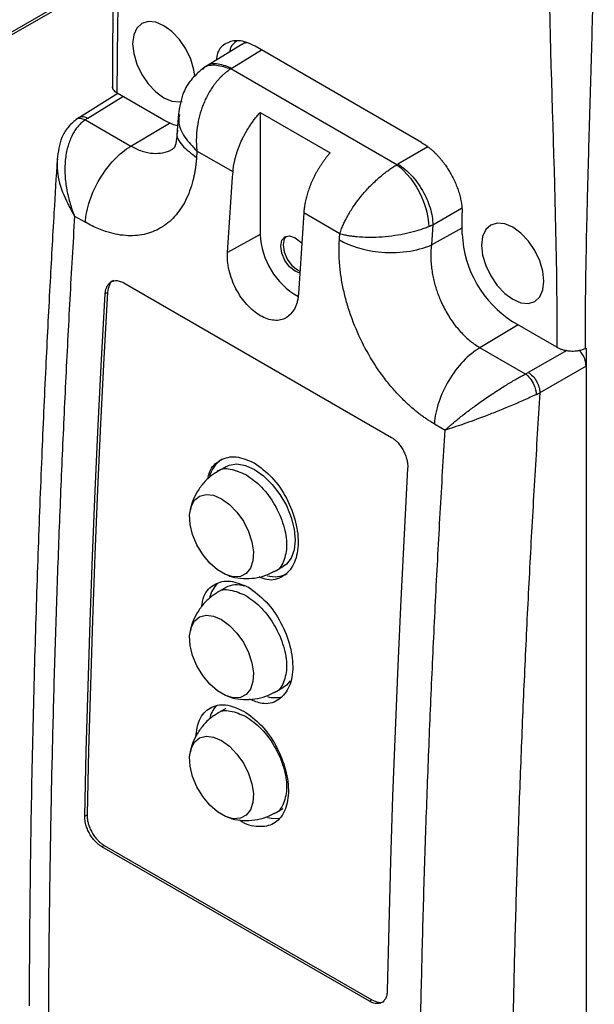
# Model space of a CAD drawing. Header units: millimetres. Extents: x 13 to 546, y 13 to 419.
# Tile 12 of 15: x 445 to 480, y 272 to 332. Entities that reach past the tile are written whole.
import ezdxf

# ---------------------------------------------------------------- set-up
doc = ezdxf.new("R2010")
doc.units = ezdxf.units.MM
doc.header["$LTSCALE"] = 2

msp = doc.modelspace()

# ---------------------------------------------------------------- linework, layer by layer
for p, q in [((440.281, 328.949), (454.887, 337.381)), ((440.281, 328.78), (454.783, 337.152)), ((440.281, 328.78), (454.783, 337.152)), ((458.488, 330.626), (456.341, 329.298)), ((457.882, 329.174), (459.681, 330.287)), ((469.41, 324.67), (459.295, 330.509)), ((456.332, 329.292), (456.085, 329.125)), ((467.92, 323.309), (457.826, 329.137)), ((450.956, 327.633), (448.615, 326.185)), ((449.129, 326.144), (451.256, 327.46)), ((453.746, 326.022), (450.916, 327.656)), ((448.612, 326.183), (448.406, 326.046)), ((448.979, 326.044), (451.751, 324.444)), ((454.633, 326.396), (454.564, 325.401)), ((459.615, 326.491), (463.858, 324.042)), ((459.615, 326.491), (459.615, 319.083)), ((451.751, 324.444), (454.094, 325.844)), ((469.805, 324.395), (467.983, 323.343)), ((457.954, 322.872), (455.761, 324.138)), ((470.104, 319.669), (471.839, 320.671)), ((448.323, 320.195), (448.979, 319.816)), ((464.446, 319.124), (462.253, 320.39)), ((471.883, 319.104), (471.883, 320.393)), ((470.104, 319.669), (470.017, 318.443)), ((470.017, 318.443), (471.883, 319.483)), ((459.615, 319.083), (457.62, 317.971)), ((451.32, 316.131), (467.583, 306.743)), ((450.328, 315.558), (450.186, 315.477)), ((475.288, 313.587), (472.964, 312.198)), ((477.647, 312.225), (474.959, 313.776)), ((475.736, 310.598), (472.964, 312.198)), ((478.237, 312.035), (475.903, 310.688)), ((479.351, 312.143), (479.414, 312.173)), ((479.414, 312.173), (479.414, 311.082)), ((479.414, 311.082), (476.61, 309.463)), ((479.414, 311.082), (479.414, 202.972)), ((470.192, 307.57), (470.849, 307.191)), ((457.512, 304.967), (456.984, 304.663)), ((460.484, 298.6), (461.011, 298.905)), ((457.512, 297.618), (456.984, 297.314)), ((460.484, 291.251), (461.011, 291.556)), ((457.512, 290.269), (456.984, 289.965)), ((460.484, 283.902), (461.011, 284.207)), ((448.945, 283.728), (449.086, 283.809)), ((450.122, 281.958), (449.981, 281.876)), ((466.244, 272.487), (449.981, 281.876)), ((450.122, 281.958), (466.385, 272.569)), ((466.385, 272.569), (466.244, 272.487))]:
    msp.add_line(p, q)
at = {"flags": 128}
for points in [[(455.635, 328.674), (455.577, 329.083), (455.388, 329.721), (455.087, 330.348), (454.694, 330.922), (454.237, 331.404), (453.747, 331.762), (453.256, 331.971), (452.799, 332.016), (452.407, 331.895), (452.106, 331.615), (451.916, 331.197), (451.852, 330.668)], [(451.852, 330.668), (451.916, 330.064), (452.106, 329.427), (452.407, 328.8), (452.799, 328.226), (453.256, 327.743), (453.747, 327.385), (454.237, 327.177), (454.694, 327.132), (454.855, 327.159)], [(454.596, 325.67), (454.346, 325.744), (453.746, 326.022)], [(473.063, 318.423), (473.128, 317.819), (473.317, 317.182), (473.618, 316.555), (474.011, 315.981), (474.468, 315.498), (474.958, 315.14), (475.449, 314.932), (475.906, 314.887), (476.298, 315.008), (476.6, 315.287), (476.789, 315.706), (476.853, 316.235), (476.789, 316.838), (476.6, 317.475), (476.298, 318.103), (475.906, 318.677), (475.449, 319.159), (474.958, 319.517), (474.468, 319.726), (474.011, 319.771), (473.618, 319.65), (473.317, 319.37), (473.128, 318.952), (473.063, 318.423)], [(462.014, 316.729), (461.736, 316.838), (461.398, 317.11), (461.111, 317.497), (460.92, 317.939), (460.852, 318.368), (460.92, 318.72), (461.111, 318.941), (461.398, 318.996), (461.736, 318.879)], [(461.186, 318.975), (461.061, 318.802), (460.994, 318.45), (461.061, 318.021), (461.253, 317.579), (461.54, 317.192), (461.878, 316.919), (462.025, 316.848)], [(461.736, 318.879), (462.075, 318.606), (462.137, 318.537)], [(448.945, 283.728), (449.036, 287.662), (449.145, 291.607), (449.273, 295.561), (449.419, 299.525), (449.583, 303.499), (449.766, 307.482), (449.967, 311.475), (450.186, 315.477)], [(450.328, 315.558), (450.108, 311.557), (449.907, 307.564), (449.725, 303.581), (449.56, 299.607), (449.414, 295.643), (449.287, 291.688), (449.177, 287.744), (449.086, 283.809)], [(457.512, 304.967), (457.718, 305.061), (458.188, 305.131), (458.711, 305.04), (459.261, 304.794), (459.812, 304.404), (460.335, 303.891), (460.805, 303.279), (461.196, 302.601), (461.491, 301.889), (461.674, 301.179), (461.736, 300.507), (461.674, 299.907), (461.491, 299.409), (461.196, 299.037), (461.011, 298.905)], [(468.571, 304.863), (468.351, 300.861), (468.151, 296.869), (467.968, 292.886), (467.804, 288.912), (467.658, 284.948), (467.53, 280.993), (467.421, 277.049), (467.33, 273.114)], [(457.257, 303.024), (457.74, 302.674), (458.194, 302.206), (458.588, 301.647), (458.899, 301.034), (459.106, 300.405), (459.198, 299.799), (459.167, 299.255), (459.016, 298.807), (458.755, 298.482), (458.4, 298.302), (457.973, 298.278), (457.501, 298.41), (457.013, 298.692), (456.541, 299.104), (456.114, 299.622), (455.759, 300.212), (455.497, 300.838), (455.347, 301.461), (455.316, 302.04), (455.407, 302.54), (455.615, 302.93), (455.926, 303.184), (456.32, 303.287), (456.773, 303.233), (457.257, 303.024)], [(457.257, 295.675), (457.74, 295.326), (458.194, 294.857), (458.588, 294.298), (458.899, 293.685), (459.106, 293.056), (459.198, 292.45), (459.167, 291.906), (459.016, 291.458), (458.755, 291.134), (458.4, 290.953), (457.973, 290.929), (457.501, 291.061), (457.013, 291.343), (456.541, 291.755), (456.114, 292.273), (455.759, 292.863), (455.497, 293.489), (455.347, 294.112), (455.316, 294.691), (455.407, 295.191), (455.615, 295.581), (455.926, 295.835), (456.32, 295.938), (456.773, 295.884), (457.257, 295.675)], [(461.424, 291.949), (461.196, 291.688), (461.011, 291.556)], [(457.257, 288.326), (457.74, 287.977), (458.194, 287.508), (458.588, 286.949), (458.899, 286.336), (459.106, 285.707), (459.198, 285.102), (459.167, 284.557), (459.016, 284.109), (458.755, 283.785), (458.4, 283.604), (457.973, 283.58), (457.501, 283.712), (457.013, 283.994), (456.541, 284.406), (456.114, 284.924), (455.759, 285.515), (455.497, 286.141), (455.347, 286.763), (455.316, 287.342), (455.407, 287.842), (455.615, 288.232), (455.926, 288.486), (456.32, 288.589), (456.773, 288.535), (457.257, 288.326)], [(460.046, 283.647), (460.412, 283.59), (460.802, 283.61)]]:
    msp.add_lwpolyline(points, dxfattribs=at)
for centre, radius, start, end in [((464.101, 319.233), 4.489, 181.92122, 240.62884), ((478.562, 319.408), 6.685, 182.60548, 237.39452), ((458.151, 303.996), 1.662, 122.34671, 167.82105), ((460.497, 299.914), 1.633, 253.97009, 297.92841), ((458.298, 296.574), 1.822, 134.2924, 166.56632), ((458.185, 296.356), 1.43, 71.07066, 118.10136), ((460.506, 292.662), 1.728, 254.56664, 284.85273), ((458.348, 289.208), 1.874, 139.28661, 166.38264)]:
    msp.add_arc(centre, radius, start, end)
for points in [[(477.076, 341.011), (477.076, 331.525), (477.647, 321.71), (477.647, 312.225)], [(455.761, 324.138), (455.752, 324.012), (455.744, 323.886), (455.735, 323.761)], [(457.62, 317.971), (457.727, 319.602), (457.838, 321.236), (457.954, 322.872)], [(448.323, 320.195), (448.308, 320.217), (448.294, 320.239), (448.281, 320.262)], [(448.291, 320.271), (448.302, 320.246), (448.312, 320.22), (448.323, 320.195)], [(462.253, 320.39), (462.141, 318.752), (462.034, 317.116), (461.931, 315.482)], [(469.853, 319.557), (469.94, 319.592), (470.024, 319.63), (470.104, 319.669)], [(464.42, 318.747), (464.428, 318.873), (464.437, 318.999), (464.446, 319.124)], [(475.736, 310.598), (475.764, 310.613), (475.821, 310.642), (475.876, 310.672), (475.903, 310.688)], [(476.387, 309.35), (476.464, 309.386), (476.538, 309.424), (476.61, 309.463)]]:
    msp.add_open_spline(points, degree=3)
for points, knots in [([(479.917, 341.018), (479.916, 340.584), (479.915, 339.696), (479.903, 338.326), (479.886, 336.888), (479.861, 335.382), (479.828, 333.787), (479.787, 332.055), (479.722, 329.639), (479.633, 326.579), (479.543, 323.521), (479.479, 321.105), (479.43, 319.036), (479.388, 316.804), (479.357, 314.408), (479.353, 312.878), (479.351, 312.143)], [0, 0, 0, 0, 0.045512, 0.093262, 0.143251, 0.195481, 0.249953, 0.308909, 0.374969, 0.500001, 0.625033, 0.690965, 0.750048, 0.839515, 0.92283, 1, 1, 1, 1]), ([(450.683, 334.785), (450.678, 334.507), (450.658, 333.294), (450.631, 331.029), (450.626, 329.042), (450.623, 327.99)], [0, 0, 0, 0, 0.122721, 0.535627, 1, 1, 1, 1]), ([(450.916, 327.656), (450.922, 328.772), (450.936, 331.136), (450.99, 333.573), (451.033, 334.895), (451.036, 334.989)], [0, 0, 0, 0, 0.453764, 0.961072, 1, 1, 1, 1]), ([(459.295, 330.509), (459.121, 330.597), (458.782, 330.77), (458.162, 330.892), (457.507, 330.745), (457.021, 330.292), (456.954, 329.809), (456.934, 329.664)], [0, 0, 0, 0, 0.158039, 0.308753, 0.587111, 0.876533, 1, 1, 1, 1]), ([(458.17, 330.816), (458.019, 330.708), (457.815, 330.562), (457.766, 330.252), (457.753, 330.171)], [0, 0, 0, 0, 0.737824, 1, 1, 1, 1]), ([(458.493, 330.619), (458.5, 330.627), (458.575, 330.706), (458.685, 330.725), (458.785, 330.742)], [0, 0, 0, 0, 0.0980317, 1, 1, 1, 1]), ([(456.089, 329.128), (455.847, 328.917), (455.385, 328.514), (454.828, 327.575), (454.706, 326.832), (454.632, 326.378)], [0, 0, 0, 0, 0.301044, 0.573719, 1, 1, 1, 1]), ([(457.826, 329.137), (457.783, 329.109), (457.697, 329.053), (457.571, 328.96), (457.446, 328.859), (457.323, 328.749), (457.201, 328.632), (457.083, 328.506), (456.967, 328.373), (456.854, 328.233), (456.645, 327.95), (456.357, 327.475), (456.069, 326.81), (455.863, 326.11), (455.769, 325.571), (455.732, 325.15), (455.72, 324.853), (455.724, 324.507), (455.748, 324.267), (455.761, 324.138)], [0, 0, 0, 0, 0.031263, 0.06272, 0.094377, 0.126236, 0.158303, 0.190581, 0.223075, 0.255787, 0.288722, 0.412457, 0.54457, 0.654684, 0.77739, 0.81936, 0.870453, 0.930667, 1, 1, 1, 1]), ([(456.11, 329.101), (456.139, 329.135), (456.326, 329.359), (456.937, 329.429), (457.53, 329.234), (457.826, 329.137)], [0, 0, 0, 0, 0.08378, 0.541887, 1, 1, 1, 1]), ([(456.345, 329.288), (456.352, 329.297), (456.51, 329.483), (457.054, 329.514), (457.606, 329.287), (457.882, 329.174)], [0, 0, 0, 0, 0.023607, 0.511803, 1, 1, 1, 1]), ([(457.882, 329.174), (457.872, 329.168), (457.853, 329.156), (457.835, 329.143), (457.826, 329.137)], [0, 0, 0, 0, 0.500027, 1, 1, 1, 1]), ([(450.916, 327.656), (450.831, 327.716), (450.664, 327.833), (450.638, 327.973), (450.625, 328.042)], [0, 0, 0, 0, 0.507586, 1, 1, 1, 1]), ([(448.406, 326.046), (448.232, 325.895), (447.883, 325.593), (447.417, 324.79), (447.324, 324.096), (447.263, 323.641)], [0, 0, 0, 0, 0.256751, 0.511502, 1, 1, 1, 1]), ([(448.979, 326.044), (448.942, 326.018), (448.869, 325.966), (448.764, 325.878), (448.663, 325.782), (448.566, 325.678), (448.473, 325.567), (448.384, 325.447), (448.3, 325.32), (448.222, 325.186), (448.148, 325.045), (448.006, 324.733), (447.835, 324.192), (447.729, 323.426), (447.731, 322.612), (447.808, 321.978), (447.91, 321.478), (448, 321.122), (448.123, 320.71), (448.233, 320.424), (448.291, 320.271)], [0, 0, 0, 0, 0.025403, 0.050983, 0.076764, 0.10277, 0.129024, 0.155548, 0.182365, 0.209495, 0.236959, 0.264777, 0.384173, 0.516603, 0.630446, 0.75998, 0.806117, 0.861498, 0.926126, 1, 1, 1, 1]), ([(448.979, 326.044), (448.881, 326.077), (448.685, 326.143), (448.484, 326.122), (448.422, 326.048), (448.413, 326.038)], [0, 0, 0, 0, 0.46082, 0.921659, 1, 1, 1, 1]), ([(448.615, 326.18), (448.618, 326.184), (448.671, 326.247), (448.853, 326.257), (449.037, 326.182), (449.129, 326.144)], [0, 0, 0, 0, 0.029107, 0.514553, 1, 1, 1, 1]), ([(449.129, 326.144), (449.103, 326.128), (449.052, 326.095), (449.003, 326.061), (448.979, 326.044)], [0, 0, 0, 0, 0.500001, 1, 1, 1, 1]), ([(454.7, 326.365), (454.675, 326.228), (454.595, 325.793), (454.958, 324.988), (455.497, 324.417), (455.761, 324.138)], [0, 0, 0, 0, 0.189748, 0.603999, 1, 1, 1, 1]), ([(457.954, 322.872), (457.959, 322.931), (457.968, 323.049), (457.993, 323.232), (458.026, 323.42), (458.067, 323.614), (458.117, 323.812), (458.176, 324.014), (458.245, 324.22), (458.323, 324.429), (458.41, 324.64), (458.507, 324.852), (458.614, 325.065), (458.73, 325.278), (458.855, 325.489), (458.99, 325.699), (459.133, 325.905), (459.286, 326.107), (459.446, 326.304), (459.558, 326.428), (459.615, 326.491)], [0, 0, 0, 0, 0.048974, 0.098723, 0.149245, 0.200542, 0.252613, 0.305458, 0.359077, 0.413471, 0.468639, 0.524581, 0.581298, 0.638789, 0.697055, 0.756095, 0.81591, 0.876499, 0.937862, 1, 1, 1, 1]), ([(454.564, 325.401), (454.549, 325.221), (454.52, 324.869), (454.456, 324.457), (454.41, 324.374), (454.379, 324.32)], [0, 0, 0, 0, 0.266705, 0.519712, 1, 1, 1, 1]), ([(454.6, 325.396), (454.586, 325.361), (454.468, 325.065), (454.804, 324.45), (455.425, 323.99), (455.735, 323.761)], [0, 0, 0, 0, 0.062559, 0.531276, 1, 1, 1, 1]), ([(448.979, 319.816), (449.005, 320.233), (449.095, 320.681), (449.394, 321.582), (449.603, 322.034), (450.11, 322.881), (450.408, 323.275), (451.054, 323.953), (451.402, 324.236), (451.751, 324.444)], [0, 0, 0, 0, 0.25, 0.25, 0.5, 0.5, 0.75, 0.75, 1, 1, 1, 1]), ([(451.751, 324.444), (451.975, 324.332), (452.427, 324.104), (453.084, 323.981), (453.691, 324.025), (454.121, 324.149), (454.328, 324.301), (454.376, 324.336)], [0, 0, 0, 0, 0.23934, 0.482799, 0.705546, 0.931064, 1, 1, 1, 1]), ([(469.41, 324.67), (469.455, 324.644), (469.543, 324.591), (469.673, 324.503), (469.802, 324.409), (469.928, 324.31), (470.051, 324.204), (470.172, 324.094), (470.288, 323.98), (470.401, 323.861), (470.511, 323.74), (470.616, 323.615), (470.718, 323.487), (470.815, 323.358), (470.908, 323.227), (470.996, 323.094), (471.08, 322.961), (471.191, 322.775), (471.323, 322.531), (471.467, 322.227), (471.591, 321.917), (471.696, 321.605), (471.779, 321.293), (471.838, 320.984), (471.876, 320.682), (471.881, 320.49), (471.883, 320.393)], [0, 0, 0, 0, 0.0341991, 0.068007, 0.1014239, 0.1344503, 0.1670865, 0.199333, 0.2311902, 0.2626586, 0.2937385, 0.3244304, 0.3547349, 0.3846525, 0.4141836, 0.4433289, 0.4720888, 0.5004641, 0.5618357, 0.6235014, 0.6854671, 0.7477387, 0.8103222, 0.8732231, 0.9364472, 1, 1, 1, 1]), ([(447.266, 323.659), (447.199, 322.574), (447.042, 319.999), (446.808, 315.778), (446.556, 310.832), (446.312, 305.405), (446.085, 299.542), (445.885, 293.252), (445.721, 286.55), (445.6, 279.479), (445.571, 274.664), (445.556, 272.216)], [0, 0, 0, 0, 0.06232, 0.147958, 0.243176, 0.347973, 0.46235, 0.58401, 0.714913, 0.855057, 1, 1, 1, 1]), ([(447.276, 323.659), (447.269, 323.476), (447.245, 322.829), (447.526, 321.641), (448.03, 320.719), (448.281, 320.262)], [0, 0, 0, 0, 0.164826, 0.585238, 1, 1, 1, 1]), ([(455.735, 323.761), (455.729, 323.679), (455.717, 323.515), (455.69, 323.274), (455.656, 323.038), (455.616, 322.805), (455.57, 322.578), (455.481, 322.207), (455.328, 321.713), (455.076, 321.133), (454.77, 320.612), (454.293, 320.007), (453.58, 319.42), (452.734, 319.093), (451.997, 318.993), (451.42, 318.998), (450.823, 319.082), (450.281, 319.227), (449.801, 319.405), (449.389, 319.589), (449.116, 319.74), (448.979, 319.816)], [0, 0, 0, 0, 0.020843, 0.041675, 0.062518, 0.083394, 0.104326, 0.125334, 0.187967, 0.250567, 0.31306, 0.375792, 0.500799, 0.625534, 0.687796, 0.750428, 0.812863, 0.875242, 0.917068, 0.958592, 1, 1, 1, 1]), ([(463.858, 324.042), (463.815, 323.992), (463.729, 323.893), (463.606, 323.738), (463.487, 323.58), (463.374, 323.418), (463.265, 323.255), (463.162, 323.089), (463.065, 322.922), (462.972, 322.754), (462.886, 322.586), (462.805, 322.418), (462.73, 322.25), (462.66, 322.083), (462.596, 321.917), (462.538, 321.752), (462.485, 321.59), (462.438, 321.43), (462.396, 321.272), (462.359, 321.117), (462.328, 320.965), (462.302, 320.816), (462.281, 320.67), (462.264, 320.528), (462.257, 320.436), (462.253, 320.39)], [0, 0, 0, 0, 0.048696, 0.096918, 0.144665, 0.191938, 0.238737, 0.285061, 0.330911, 0.376286, 0.421187, 0.465614, 0.509566, 0.553044, 0.596048, 0.638577, 0.680632, 0.722213, 0.763319, 0.803952, 0.84411, 0.883794, 0.923003, 0.961739, 1, 1, 1, 1]), ([(464.446, 319.124), (464.463, 319.176), (464.496, 319.277), (464.553, 319.426), (464.611, 319.568), (464.669, 319.701), (464.728, 319.825), (464.784, 319.939), (464.838, 320.043), (464.978, 320.302), (465.224, 320.706), (465.641, 321.284), (466.114, 321.842), (466.558, 322.285), (466.908, 322.595), (467.165, 322.804), (467.421, 322.994), (467.673, 323.164), (467.838, 323.261), (467.92, 323.309)], [0, 0, 0, 0, 0.035812, 0.069345, 0.100597, 0.12957, 0.156262, 0.180675, 0.202808, 0.22266, 0.345349, 0.455485, 0.58758, 0.711337, 0.770441, 0.828836, 0.886545, 0.943591, 1, 1, 1, 1]), ([(467.92, 323.309), (467.931, 323.315), (467.952, 323.326), (467.973, 323.337), (467.983, 323.343)], [0, 0, 0, 0, 0.499956, 1, 1, 1, 1]), ([(467.92, 323.309), (468.484, 322.909), (469.47, 321.613), (469.841, 320.101), (469.853, 319.557)], [0, 0, 0, 0, 0.571429, 1, 1, 1, 1]), ([(467.983, 323.343), (468.256, 323.18), (468.529, 322.954), (469.037, 322.409), (469.271, 322.091), (469.664, 321.411), (469.822, 321.049), (470.04, 320.337), (470.099, 319.987), (470.104, 319.669)], [0, 0, 0, 0, 0.25, 0.25, 0.5, 0.5, 0.75, 0.75, 1, 1, 1, 1]), ([(448.323, 320.195), (448.273, 319.352), (448.173, 317.666), (448.033, 315.141), (447.9, 312.619), (447.773, 310.102), (447.654, 307.588), (447.542, 305.079), (447.437, 302.573), (447.339, 300.071), (447.249, 297.574), (447.165, 295.08), (447.089, 292.59), (447.02, 290.105), (446.958, 287.623), (446.903, 285.146), (446.855, 282.673), (446.814, 280.204), (446.781, 277.739), (446.755, 275.279), (446.735, 272.822), (446.728, 271.188), (446.724, 270.371)], [0, 0, 0, 0, 0.050021, 0.10004, 0.150056, 0.20007, 0.250083, 0.300092, 0.3501, 0.400106, 0.450109, 0.50011, 0.550109, 0.600106, 0.6501, 0.700092, 0.750082, 0.80007, 0.850056, 0.90004, 0.950021, 1, 1, 1, 1]), ([(464.446, 319.124), (464.492, 319.112), (464.581, 319.089), (464.718, 319.058), (464.85, 319.032), (464.977, 319.01), (465.098, 318.992), (465.212, 318.977), (465.318, 318.964), (465.416, 318.954), (465.693, 318.928), (466.152, 318.906), (466.858, 318.92), (467.586, 318.988), (468.205, 319.089), (468.663, 319.188), (468.986, 319.269), (469.293, 319.358), (469.585, 319.453), (469.764, 319.523), (469.852, 319.557)], [0, 0, 0, 0, 0.032531, 0.063121, 0.09177, 0.118475, 0.143233, 0.166041, 0.186897, 0.205799, 0.222747, 0.345468, 0.455674, 0.587699, 0.711477, 0.770561, 0.828946, 0.886633, 0.943638, 1, 1, 1, 1]), ([(470.192, 307.57), (470.124, 307.61), (469.988, 307.691), (469.784, 307.821), (469.581, 307.96), (469.378, 308.106), (469.177, 308.26), (468.844, 308.529), (468.387, 308.939), (467.822, 309.524), (467.284, 310.163), (466.611, 311.08), (465.863, 312.329), (465.273, 313.667), (464.909, 314.758), (464.692, 315.581), (464.531, 316.4), (464.441, 317.118), (464.401, 317.733), (464.393, 318.25), (464.411, 318.582), (464.42, 318.747)], [0, 0, 0, 0, 0.02074, 0.041472, 0.062218, 0.083003, 0.103848, 0.124777, 0.187146, 0.249541, 0.31183, 0.374443, 0.499337, 0.624179, 0.686576, 0.749384, 0.812032, 0.874674, 0.916675, 0.95839, 1, 1, 1, 1]), ([(464.42, 318.747), (465.047, 318.384), (467.018, 317.777), (469.169, 318.05), (470.017, 318.443)], [0, 0, 0, 0, 0.428571, 1, 1, 1, 1]), ([(470.017, 318.443), (470.009, 318.375), (469.994, 318.241), (469.982, 318.036), (469.976, 317.832), (469.979, 317.63), (469.988, 317.429), (470.003, 317.23), (470.024, 317.033), (470.051, 316.84), (470.083, 316.65), (470.12, 316.463), (470.161, 316.281), (470.206, 316.103), (470.255, 315.929), (470.307, 315.76), (470.361, 315.596), (470.418, 315.437), (470.477, 315.283), (470.538, 315.135), (470.601, 314.991), (470.705, 314.765), (470.861, 314.46), (471.08, 314.088), (471.317, 313.737), (471.568, 313.411), (471.832, 313.11), (472.105, 312.836), (472.387, 312.592), (472.673, 312.376), (472.867, 312.257), (472.964, 312.198)], [0, 0, 0, 0, 0.0303061, 0.0600601, 0.0892618, 0.1179111, 0.1460078, 0.1735518, 0.2005431, 0.2269815, 0.2528671, 0.2781996, 0.3029792, 0.3272057, 0.3508791, 0.3739995, 0.396567, 0.4185814, 0.440043, 0.4609518, 0.481308, 0.5011117, 0.5584223, 0.6152511, 0.671603, 0.7274832, 0.782897, 0.8378498, 0.8923473, 0.9463953, 1, 1, 1, 1]), ([(461.931, 315.482), (461.928, 315.441), (461.922, 315.359), (461.906, 315.239), (461.886, 315.122), (461.851, 314.968), (461.795, 314.785), (461.68, 314.516), (461.487, 314.239), (461.195, 314), (460.848, 313.868), (460.457, 313.84), (460.037, 313.931), (459.612, 314.123), (459.193, 314.418), (458.792, 314.801), (458.431, 315.263), (458.123, 315.774), (457.88, 316.321), (457.735, 316.793), (457.66, 317.172), (457.626, 317.449), (457.61, 317.718), (457.617, 317.887), (457.62, 317.971)], [0, 0, 0, 0, 0.015241, 0.030576, 0.046039, 0.061667, 0.093545, 0.125139, 0.188532, 0.250118, 0.311679, 0.375059, 0.438439, 0.500009, 0.561578, 0.624958, 0.688338, 0.7499, 0.811485, 0.874878, 0.906322, 0.93835, 0.96936, 1, 1, 1, 1]), ([(450.186, 315.477), (450.188, 315.509), (450.193, 315.575), (450.209, 315.668), (450.231, 315.756), (450.259, 315.838), (450.31, 315.953), (450.399, 316.085), (450.543, 316.201), (450.714, 316.267), (450.884, 316.277), (451.041, 316.251), (451.18, 316.206), (451.273, 316.156), (451.32, 316.131)], [0, 0, 0, 0, 0.050258, 0.100098, 0.149829, 0.199761, 0.250202, 0.374852, 0.500096, 0.624703, 0.749921, 0.833392, 0.916262, 1, 1, 1, 1]), ([(450.69, 316.275), (450.69, 316.275), (450.569, 316.249), (450.41, 316.013), (450.355, 315.71), (450.328, 315.558)], [0, 0, 0, 0, 0.000745, 0.50039, 1, 1, 1, 1]), ([(472.964, 312.198), (472.615, 311.99), (472.267, 311.707), (471.621, 311.029), (471.323, 310.635), (470.816, 309.788), (470.607, 309.336), (470.308, 308.435), (470.218, 307.986), (470.192, 307.57)], [0, 0, 0, 0, 0.25, 0.25, 0.5, 0.5, 0.75, 0.75, 1, 1, 1, 1]), ([(477.647, 312.225), (477.671, 312.211), (477.72, 312.185), (477.801, 312.148), (477.888, 312.113), (477.983, 312.082), (478.083, 312.055), (478.188, 312.032), (478.297, 312.015), (478.418, 312.001), (478.563, 311.992), (478.741, 311.994), (478.945, 312.016), (479.161, 312.063), (479.286, 312.115), (479.351, 312.143)], [0, 0, 0, 0, 0.052343, 0.106249, 0.161445, 0.217723, 0.274958, 0.333072, 0.391831, 0.450931, 0.526, 0.620767, 0.733843, 0.861845, 1, 1, 1, 1]), ([(479.414, 311.082), (479.403, 311.195), (479.381, 311.42), (479.23, 311.772), (479.082, 311.955), (479.015, 312.038)], [0, 0, 0, 0, 0.352505, 0.704982, 1, 1, 1, 1]), ([(470.849, 307.191), (470.89, 307.229), (470.97, 307.302), (471.094, 307.413), (471.215, 307.518), (471.332, 307.618), (471.444, 307.711), (471.549, 307.797), (471.646, 307.876), (471.891, 308.073), (472.291, 308.384), (472.917, 308.842), (473.574, 309.298), (474.155, 309.676), (474.59, 309.946), (474.897, 310.131), (475.191, 310.302), (475.473, 310.459), (475.649, 310.552), (475.736, 310.598)], [0, 0, 0, 0, 0.038833, 0.075145, 0.108934, 0.140202, 0.168948, 0.195172, 0.218875, 0.240058, 0.369699, 0.48326, 0.615555, 0.735197, 0.790715, 0.84478, 0.897561, 0.949237, 1, 1, 1, 1]), ([(475.736, 310.598), (475.926, 310.466), (476.259, 310.035), (476.384, 309.531), (476.387, 309.35)], [0, 0, 0, 0, 0.571429, 1, 1, 1, 1]), ([(475.903, 310.688), (476.085, 310.579), (476.267, 310.384), (476.529, 309.93), (476.607, 309.675), (476.61, 309.463)], [0, 0, 0, 0, 0.5, 0.5, 1, 1, 1, 1]), ([(476.387, 309.35), (476.156, 309.24), (475.903, 309.124), (475.38, 308.893), (475.111, 308.777), (474.577, 308.553), (474.312, 308.445), (473.794, 308.238), (473.542, 308.139), (472.811, 307.859), (472.36, 307.694), (471.538, 307.408), (471.167, 307.287), (470.849, 307.191)], [0, 0, 0, 0, 0.125, 0.125, 0.25, 0.25, 0.375, 0.375, 0.5, 0.5, 0.75, 0.75, 1, 1, 1, 1]), ([(476.61, 309.463), (476.556, 308.627), (476.449, 306.953), (476.298, 304.448), (476.153, 301.946), (476.016, 299.448), (475.886, 296.953), (475.763, 294.463), (475.648, 291.976), (475.54, 289.493), (475.439, 287.013), (475.346, 284.537), (475.26, 282.065), (475.181, 279.597), (475.11, 277.133), (475.045, 274.672), (474.989, 272.215), (474.939, 269.762), (474.897, 267.312), (474.862, 264.866), (474.834, 262.424), (474.814, 259.986), (474.806, 258.364), (474.802, 257.552)], [0, 0, 0, 0, 0.047637, 0.095268, 0.142895, 0.190517, 0.238136, 0.285752, 0.333365, 0.380977, 0.428587, 0.476196, 0.523805, 0.571414, 0.619024, 0.666635, 0.714248, 0.761864, 0.809483, 0.857105, 0.904732, 0.952363, 1, 1, 1, 1]), ([(469.194, 257.399), (469.198, 258.216), (469.205, 259.85), (469.226, 262.306), (469.253, 264.766), (469.288, 267.23), (469.33, 269.698), (469.379, 272.171), (469.436, 274.647), (469.5, 277.127), (469.572, 279.611), (469.651, 282.099), (469.737, 284.591), (469.831, 287.087), (469.932, 289.587), (470.041, 292.09), (470.157, 294.598), (470.28, 297.109), (470.411, 299.624), (470.549, 302.142), (470.695, 304.664), (470.798, 306.349), (470.849, 307.191)], [0, 0, 0, 0, 0.0499791, 0.0999604, 0.1499439, 0.1999296, 0.2499175, 0.2999076, 0.3498998, 0.3998943, 0.449891, 0.4998899, 0.549891, 0.5998943, 0.6498998, 0.6999075, 0.7499174, 0.7999295, 0.8499439, 0.8999604, 0.9499791, 1, 1, 1, 1]), ([(467.583, 306.743), (467.611, 306.726), (467.666, 306.692), (467.748, 306.632), (467.829, 306.566), (467.908, 306.492), (468.022, 306.373), (468.165, 306.193), (468.317, 305.941), (468.439, 305.671), (468.515, 305.424), (468.556, 305.211), (468.575, 305.032), (468.572, 304.92), (468.571, 304.863)], [0, 0, 0, 0, 0.0502429, 0.100069, 0.1497911, 0.199724, 0.2501784, 0.3747568, 0.5000031, 0.6246282, 0.7498979, 0.8333708, 0.9162553, 1, 1, 1, 1]), ([(456.432, 304.221), (456.459, 304.361), (456.562, 304.903), (457.163, 305.432), (458.122, 305.686), (458.871, 305.358), (459.246, 305.193)], [0, 0, 0, 0, 0.104091, 0.402558, 0.70115, 1, 1, 1, 1]), ([(459.246, 305.193), (459.615, 304.928), (460.351, 304.398), (461.253, 303.074), (461.825, 301.599), (461.981, 300.153), (461.698, 298.958), (461.015, 298.231), (460.234, 297.99), (459.704, 298.203), (459.544, 298.267)], [0, 0, 0, 0, 0.134848, 0.269235, 0.403696, 0.538281, 0.672819, 0.807252, 0.941632, 1, 1, 1, 1]), ([(456.954, 304.622), (456.873, 304.577), (456.582, 304.414), (456.178, 304.014), (455.77, 303.464), (455.488, 302.889), (455.396, 302.492), (455.352, 302.308)], [0, 0, 0, 0, 0.095797, 0.343904, 0.5793, 0.804257, 1, 1, 1, 1]), ([(456.952, 304.625), (456.963, 304.638), (457.15, 304.86), (457.783, 304.895), (458.417, 304.625), (458.735, 304.49)], [0, 0, 0, 0, 0.029709, 0.514854, 1, 1, 1, 1]), ([(458.735, 304.49), (459.059, 304.26), (459.707, 303.8), (460.531, 302.663), (461.08, 301.404), (461.279, 300.157), (461.065, 299.189), (460.739, 298.645), (460.452, 298.594), (460.436, 298.591)], [0, 0, 0, 0, 0.164978, 0.329956, 0.494933, 0.659911, 0.824889, 0.989867, 1, 1, 1, 1]), ([(457.626, 298.377), (457.719, 298.342), (458.024, 298.224), (458.586, 298.155), (459.277, 298.182), (459.912, 298.321), (460.277, 298.512), (460.434, 298.594)], [0, 0, 0, 0, 0.102345, 0.337645, 0.576214, 0.817058, 1, 1, 1, 1]), ([(456.046, 296.456), (456.083, 296.675), (456.188, 297.3), (456.81, 297.887), (457.768, 298.131), (458.516, 297.803), (458.89, 297.639)], [0, 0, 0, 0, 0.153014, 0.435181, 0.717468, 1, 1, 1, 1]), ([(456.952, 297.276), (456.963, 297.289), (457.15, 297.512), (457.783, 297.546), (458.417, 297.276), (458.735, 297.141)], [0, 0, 0, 0, 0.0297087, 0.5148544, 1, 1, 1, 1]), ([(458.89, 297.639), (459.259, 297.373), (459.996, 296.844), (460.905, 295.524), (461.487, 294.056), (461.654, 292.615), (461.382, 291.429), (460.711, 290.698), (459.848, 290.468), (459.222, 290.733), (458.966, 290.841)], [0, 0, 0, 0, 0.1303757, 0.2603062, 0.3903073, 0.5204278, 0.6505011, 0.7804716, 0.9103931, 1, 1, 1, 1]), ([(456.954, 297.273), (456.873, 297.228), (456.582, 297.066), (456.178, 296.665), (455.77, 296.115), (455.488, 295.54), (455.396, 295.143), (455.352, 294.959)], [0, 0, 0, 0, 0.095797, 0.343904, 0.5793, 0.804257, 1, 1, 1, 1]), ([(458.735, 297.141), (459.059, 296.911), (459.707, 296.451), (460.531, 295.314), (461.08, 294.055), (461.279, 292.808), (461.065, 291.84), (460.739, 291.296), (460.452, 291.245), (460.436, 291.242)], [0, 0, 0, 0, 0.164978, 0.329956, 0.494933, 0.659911, 0.824889, 0.989867, 1, 1, 1, 1]), ([(457.626, 291.029), (457.719, 290.993), (458.024, 290.875), (458.586, 290.806), (459.277, 290.833), (459.912, 290.972), (460.277, 291.163), (460.434, 291.245)], [0, 0, 0, 0, 0.102345, 0.337645, 0.576214, 0.817058, 1, 1, 1, 1]), ([(455.692, 288.558), (455.743, 288.921), (455.852, 289.693), (456.522, 290.381), (457.481, 290.614), (458.227, 290.286), (458.599, 290.122)], [0, 0, 0, 0, 0.228095, 0.485248, 0.742512, 1, 1, 1, 1]), ([(456.952, 289.927), (456.963, 289.94), (457.15, 290.163), (457.783, 290.197), (458.417, 289.927), (458.735, 289.792)], [0, 0, 0, 0, 0.029709, 0.514854, 1, 1, 1, 1]), ([(456.954, 289.925), (456.873, 289.879), (456.582, 289.717), (456.178, 289.316), (455.77, 288.766), (455.488, 288.191), (455.396, 287.794), (455.352, 287.61)], [0, 0, 0, 0, 0.095797, 0.343904, 0.5793, 0.804257, 1, 1, 1, 1]), ([(458.599, 290.122), (458.969, 289.857), (459.707, 289.329), (460.622, 288.013), (461.214, 286.55), (461.393, 285.114), (461.133, 283.941), (460.47, 283.189), (459.516, 283.038), (458.738, 283.19), (458.364, 283.499), (458.349, 283.512)], [0, 0, 0, 0, 0.124644, 0.248862, 0.373147, 0.497546, 0.621897, 0.746151, 0.870359, 0.994574, 1, 1, 1, 1]), ([(458.735, 289.792), (459.059, 289.562), (459.707, 289.102), (460.531, 287.965), (461.08, 286.706), (461.279, 285.459), (461.065, 284.491), (460.739, 283.947), (460.452, 283.896), (460.436, 283.894)], [0, 0, 0, 0, 0.164978, 0.329956, 0.494933, 0.659911, 0.824889, 0.989867, 1, 1, 1, 1]), ([(449.981, 281.876), (449.953, 281.893), (449.897, 281.926), (449.815, 281.986), (449.734, 282.052), (449.654, 282.125), (449.538, 282.243), (449.391, 282.42), (449.233, 282.669), (449.103, 282.934), (449.02, 283.177), (448.971, 283.386), (448.947, 283.562), (448.945, 283.672), (448.945, 283.728)], [0, 0, 0, 0, 0.050247, 0.100079, 0.149805, 0.199739, 0.250189, 0.374795, 0.500044, 0.624665, 0.749908, 0.833382, 0.916261, 1, 1, 1, 1]), ([(449.086, 283.809), (449.086, 283.776), (449.086, 283.711), (449.094, 283.608), (449.108, 283.504), (449.129, 283.397), (449.17, 283.235), (449.245, 283.016), (449.374, 282.751), (449.532, 282.502), (449.695, 282.305), (449.847, 282.156), (449.983, 282.044), (450.076, 281.987), (450.122, 281.958)], [0, 0, 0, 0, 0.050255, 0.100091, 0.149818, 0.199749, 0.250192, 0.374815, 0.500055, 0.624663, 0.74991, 0.833377, 0.916254, 1, 1, 1, 1]), ([(457.626, 283.68), (457.719, 283.644), (458.024, 283.526), (458.586, 283.457), (459.277, 283.484), (459.912, 283.623), (460.277, 283.814), (460.434, 283.896)], [0, 0, 0, 0, 0.102345, 0.337645, 0.576214, 0.817058, 1, 1, 1, 1]), ([(467.33, 273.114), (467.328, 273.082), (467.326, 273.018), (467.314, 272.927), (467.296, 272.841), (467.271, 272.761), (467.225, 272.649), (467.143, 272.521), (467.006, 272.409), (466.841, 272.347), (466.675, 272.34), (466.52, 272.367), (466.383, 272.413), (466.291, 272.463), (466.244, 272.487)], [0, 0, 0, 0, 0.050255, 0.100091, 0.149818, 0.199749, 0.250192, 0.374815, 0.500055, 0.624663, 0.74991, 0.833377, 0.916254, 1, 1, 1, 1]), ([(466.385, 272.569), (466.522, 272.512), (466.794, 272.397), (467.063, 272.409), (467.143, 272.499), (467.143, 272.499)], [0, 0, 0, 0, 0.499937, 0.999869, 1, 1, 1, 1])]:
    msp.add_open_spline(points, degree=3, knots=knots)

doc.saveas('drawing.dxf')
